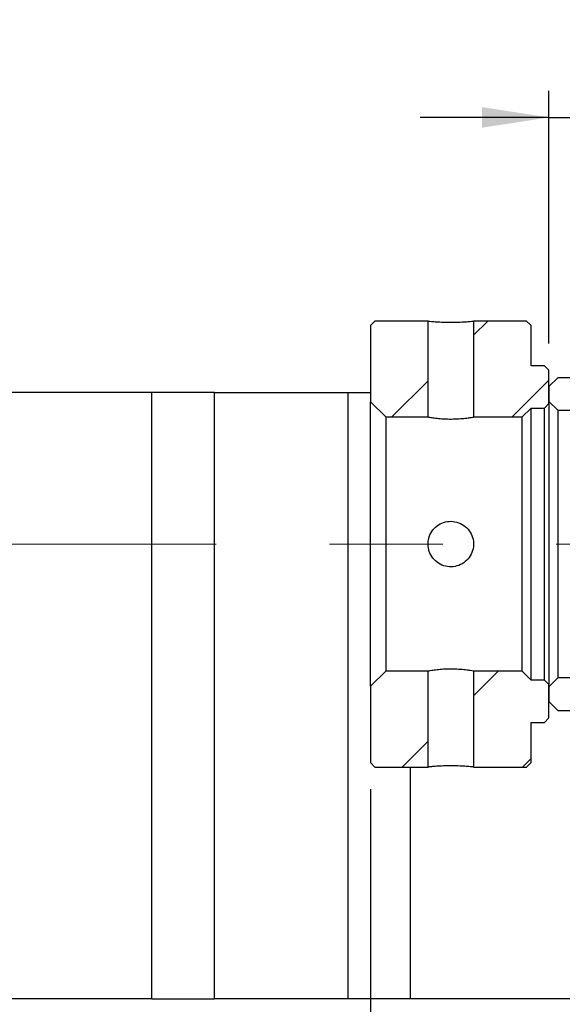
# Model space of a CAD drawing. Header units: millimetres. Extents: x 62 to 839, y 27 to 598.
# Tile 5 of 7: x 674 to 735, y 111 to 222. Entities that reach past the tile are written whole.
import ezdxf

# ---------------------------------------------------------------- set-up
doc = ezdxf.new("R2010")
doc.units = ezdxf.units.MM
doc.header["$LTSCALE"] = 3
doc.linetypes.add('CENTERX2', pattern=[20.32, 12.7, -2.54, 2.54, -2.54])
doc.layers.add('圖層0', color=7, linetype='Continuous')
doc.styles.add('SLDTEXTSTYLE0', font='MINGLIU.TTC')
doc.styles.get("Standard").update_dxf_attribs({"font": 'MINGLIU.TTC'})
doc.dimstyles.new('SLDDIMSTYLE0', dxfattribs={"dimtxt": 0.18, "dimasz": 7.5, "dimexe": 0, "dimexo": 0.0625, "dimgap": 0, "dimtad": 0, "dimtih": 1, "dimtoh": 1, "dimdec": 0, "dimrnd": 1e-09, "dimzin": 0, "dimdsep": 46, "dimtxsty": 'STANDARD', "dimsah": 1, "dimcen": 0.09, "dimadec": 0, "dimazin": 0, "dimtfac": 7.5, "dimtdec": 0, "dimtofl": 0, "dimtmove": 0, "dimatfit": 3, "dimfxl": 1, "dimfrac": 2, "dimtolj": 1, "dimtzin": 0, "dimarcsym": 0})
doc.dimstyles.new('SLDDIMSTYLE3', dxfattribs={"dimtxt": 7.5, "dimasz": 7.5, "dimexe": 0, "dimexo": 0.0625, "dimgap": 1.875, "dimtad": 1, "dimrnd": 1e-09, "dimzin": 12, "dimdsep": 46, "dimtxsty": 'SLDTEXTSTYLE0', "dimsah": 1, "dimcen": 0.09, "dimadec": 0, "dimazin": 3, "dimtfac": 1, "dimtofl": 0, "dimtmove": 0, "dimatfit": 3, "dimfxl": 1, "dimfrac": 2, "dimtolj": 1, "dimtzin": 12, "dimarcsym": 0})
doc.dimstyles.new('SLDDIMSTYLE7', dxfattribs={"dimtxt": 7.5, "dimasz": 7.5, "dimexe": 0, "dimexo": 0.0625, "dimgap": 1.875, "dimtad": 1, "dimrnd": 1e-09, "dimzin": 12, "dimdsep": 46, "dimtxsty": 'SLDTEXTSTYLE0', "dimsah": 1, "dimcen": 0.09, "dimadec": 0, "dimazin": 3, "dimtfac": 1, "dimtmove": 0, "dimatfit": 0, "dimfxl": 1, "dimfrac": 2, "dimtolj": 1, "dimtzin": 12, "dimarcsym": 0})

# ---------------------------------------------------------------- blocks, each defined once
blk = doc.blocks.new('_D_14')
at = {"layer": '圖層0', "color": 7}
for p, q in [((800.71, 117.04), (800.71, 72)), ((800.71, 75), (596.71, 75))]:
    blk.add_line(p, q, dxfattribs=at)
for points in [[(596.71, 75), (604.21, 73.85), (604.21, 76.16)], [(800.71, 75), (793.21, 76.16), (793.21, 73.85)]]:
    blk.add_solid(points, dxfattribs=at)
at = {"layer": '圖層0', "color": 7, "insert": (692.11, 84.37), "char_height": 7.5, "attachment_point": 1, "style": 'SLDTEXTSTYLE0'}
blk.add_mtext('204', dxfattribs=at)
blk = doc.blocks.new('_D_17')
at = {"layer": '圖層0', "color": 7}
for p, q in [((713.71, 135.54), (713.71, 92.62)), ((783.71, 129.04), (783.71, 92.62)), ((783.71, 95.62), (713.71, 95.62))]:
    blk.add_line(p, q, dxfattribs=at)
for centre, start, end in [((748.88, 100.3), 153.4349, 206.5651), ((738.94, 100.3), 333.4349, 26.5651)]:
    blk.add_arc(centre, 10.47, start, end, dxfattribs=at)
for points in [[(713.71, 95.62), (721.21, 94.46), (721.21, 96.77)], [(783.71, 95.62), (776.21, 96.77), (776.21, 94.46)]]:
    blk.add_solid(points, dxfattribs=at)
at = {"layer": '圖層0', "color": 7, "insert": (739.51, 104.98), "char_height": 7.5, "attachment_point": 1, "style": 'SLDTEXTSTYLE0'}
blk.add_mtext('70', dxfattribs=at)
blk = doc.blocks.new('_D_18')
at = {"layer": '圖層0', "color": 7}
for p, q in [((733.71, 185.54), (733.71, 213.87)), ((751.71, 183.91), (751.71, 213.87)), ((733.71, 210.87), (719.28, 210.87)), ((733.71, 210.87), (751.71, 210.87)), ((751.71, 210.87), (766.13, 210.87))]:
    blk.add_line(p, q, dxfattribs=at)
for points in [[(733.71, 210.87), (726.21, 212.03), (726.21, 209.72)], [(751.71, 210.87), (759.21, 209.72), (759.21, 212.03)]]:
    blk.add_solid(points, dxfattribs=at)
at = {"layer": '圖層0', "color": 7, "insert": (738.4, 220.24), "char_height": 7.5, "attachment_point": 1, "style": 'SLDTEXTSTYLE0'}
blk.add_mtext('18', dxfattribs=at)

msp = doc.modelspace()

# ---------------------------------------------------------------- hatches: boundary and pattern name
at = {"linetype": 'Continuous', "lineweight": 18}
h = msp.add_hatch(dxfattribs=at)
h.set_pattern_fill('ANSI31', scale=3, style=0)
h.paths.add_polyline_path([(720.156, 177.286), (720.156, 188.036), (714.206, 188.036), (713.706, 187.536), (713.706, 178.986), (715.406, 177.286)], flags=0)
h = msp.add_hatch(dxfattribs=at)
h.set_pattern_fill('ANSI31', scale=3, style=0)
h.paths.add_polyline_path([(733.206, 183.036), (731.706, 183.036), (731.706, 187.536), (731.206, 188.036), (725.256, 188.036), (725.256, 177.286), (730.706, 177.286), (731.706, 178.286), (733.206, 178.286), (733.706, 178.786), (733.706, 182.536)], flags=0)
h = msp.add_hatch(dxfattribs=at)
h.set_pattern_fill('ANSI31', scale=3, style=0)
edge = h.paths.add_edge_path(flags=0)
edge.add_line((733.706, 179.036), (734.706, 178.036))
edge.add_line((734.706, 178.036), (750.706, 178.036))
edge.add_arc((750.706, 179.036), 1, 270, 360)
edge.add_line((751.706, 179.036), (751.706, 180.686))
edge.add_arc((750.706, 180.686), 1, 0, 90)
edge.add_line((750.706, 181.686), (734.706, 181.686))
edge.add_line((734.706, 181.686), (733.706, 180.686))
edge.add_line((733.706, 180.686), (733.706, 179.036))
h = msp.add_hatch(dxfattribs=at)
h.set_pattern_fill('ANSI31', scale=3, style=0)
h.paths.add_polyline_path([(713.706, 138.536), (714.206, 138.036), (720.156, 138.036), (720.156, 148.786), (715.406, 148.786), (713.706, 147.086)], flags=0)
h = msp.add_hatch(dxfattribs=at)
h.set_pattern_fill('ANSI31', scale=3, style=0)
h.paths.add_polyline_path([(731.706, 138.536), (731.706, 143.036), (733.206, 143.036), (733.706, 143.536), (733.706, 147.286), (733.206, 147.786), (731.706, 147.786), (730.706, 148.786), (725.256, 148.786), (725.256, 138.036), (731.206, 138.036)], flags=0)
h = msp.add_hatch(dxfattribs=at)
h.set_pattern_fill('ANSI31', scale=3, style=0)
edge = h.paths.add_edge_path(flags=0)
edge.add_line((734.706, 148.036), (733.706, 147.036))
edge.add_line((733.706, 147.036), (733.706, 145.386))
edge.add_line((733.706, 145.386), (734.706, 144.386))
edge.add_line((734.706, 144.386), (750.706, 144.386))
edge.add_arc((750.706, 145.386), 1, 270, 360)
edge.add_line((751.706, 145.386), (751.706, 147.036))
edge.add_arc((750.706, 147.036), 1, 0, 90)
edge.add_line((750.706, 148.036), (734.706, 148.036))

# ---------------------------------------------------------------- linework, layer by layer
at = {"color": 7, "linetype": 'Continuous', "lineweight": 25}
for p, q in [((713.706, 187.536), (714.206, 188.036)), ((720.156, 188.036), (714.206, 188.036)), ((720.156, 177.286), (720.156, 188.036)), ((725.256, 188.036), (725.256, 177.286)), ((731.206, 188.036), (725.256, 188.036)), ((731.206, 188.036), (731.706, 187.536)), ((713.706, 187.536), (713.706, 178.986)), ((731.706, 183.036), (731.706, 187.536)), ((733.206, 183.036), (731.706, 183.036)), ((733.206, 183.036), (733.706, 182.536)), ((733.706, 178.786), (733.706, 182.536)), ((733.706, 180.686), (734.706, 181.686)), ((750.706, 181.686), (734.706, 181.686)), ((689.206, 180.036), (658.206, 180.036)), ((689.206, 112.036), (689.206, 180.036)), ((696.206, 180.036), (689.206, 180.036)), ((696.206, 112.036), (696.206, 180.036)), ((696.206, 180.036), (711.206, 180.036)), ((711.206, 112.036), (711.206, 180.036)), ((711.206, 180.036), (713.706, 180.036)), ((733.706, 180.686), (733.706, 179.036)), ((715.406, 177.286), (713.706, 178.986)), ((713.706, 147.086), (713.706, 178.986)), ((734.706, 178.036), (733.706, 179.036)), ((731.706, 178.286), (730.706, 177.286)), ((731.706, 178.286), (733.206, 178.286)), ((731.706, 147.786), (731.706, 178.286)), ((733.706, 178.786), (733.206, 178.286)), ((733.206, 147.786), (733.206, 178.286)), ((733.706, 178.786), (733.706, 147.286)), ((734.706, 178.036), (734.706, 148.036)), ((734.706, 178.036), (750.706, 178.036)), ((715.406, 177.286), (715.406, 148.786)), ((715.406, 177.286), (720.156, 177.286)), ((725.256, 177.286), (730.706, 177.286)), ((730.706, 148.786), (730.706, 177.286)), ((713.706, 147.086), (715.406, 148.786)), ((720.156, 148.786), (715.406, 148.786)), ((720.156, 138.036), (720.156, 148.786)), ((730.706, 148.786), (725.256, 148.786)), ((725.256, 148.786), (725.256, 138.036)), ((730.706, 148.786), (731.706, 147.786)), ((733.706, 147.036), (734.706, 148.036)), ((750.706, 148.036), (734.706, 148.036)), ((713.706, 147.086), (713.706, 138.536)), ((733.206, 147.786), (731.706, 147.786)), ((733.206, 147.786), (733.706, 147.286)), ((733.706, 143.536), (733.706, 147.286)), ((733.706, 147.036), (733.706, 145.386)), ((734.706, 144.386), (733.706, 145.386)), ((733.706, 143.536), (733.206, 143.036)), ((734.706, 144.386), (750.706, 144.386)), ((731.706, 143.036), (733.206, 143.036)), ((731.706, 138.536), (731.706, 143.036)), ((714.206, 138.036), (713.706, 138.536)), ((714.206, 138.036), (720.156, 138.036)), ((718.206, 112.036), (718.206, 138.036)), ((725.256, 138.036), (731.206, 138.036)), ((731.706, 138.536), (731.206, 138.036)), ((689.206, 112.036), (658.206, 112.036)), ((689.206, 112.036), (696.206, 112.036)), ((711.206, 112.036), (696.206, 112.036)), ((718.206, 112.036), (711.206, 112.036)), ((747.706, 112.036), (718.206, 112.036))]:
    msp.add_line(p, q, dxfattribs=at)
for points, knots in [([(720.156, 188.036), (720.169, 188.035), (720.201, 188.032), (720.51, 188.001), (721.087, 187.955), (721.852, 187.916), (722.712, 187.901), (723.569, 187.916), (724.33, 187.956), (724.906, 188.001), (725.213, 188.032), (725.244, 188.035), (725.256, 188.036)], [0, 0, 0, 0, 0.0720822, 0.1788373, 0.2859662, 0.3934942, 0.5008209, 0.6076565, 0.7144792, 0.8217856, 0.9293182, 1, 1, 1, 1]), ([(720.156, 177.286), (720.184, 177.281), (720.24, 177.271), (720.671, 177.2), (721.311, 177.119), (722.116, 177.06), (722.984, 177.05), (723.815, 177.093), (724.525, 177.169), (725.034, 177.246), (725.238, 177.283), (725.253, 177.285), (725.256, 177.286)], [0, 0, 0, 0, 0.1062101, 0.2123802, 0.3195884, 0.4275492, 0.5343588, 0.639905, 0.7460431, 0.8536987, 0.9614511, 1, 1, 1, 1]), ([(720.156, 163.036), (720.184, 162.752), (720.24, 162.184), (720.671, 161.426), (721.311, 160.843), (722.116, 160.505), (722.984, 160.453), (723.815, 160.687), (724.524, 161.18), (725.036, 161.883), (725.286, 162.719), (725.245, 163.586), (724.925, 164.387), (724.36, 165.041), (723.605, 165.475), (722.747, 165.634), (721.892, 165.503), (721.129, 165.101), (720.54, 164.468), (720.207, 163.74), (720.171, 163.244), (720.156, 163.036)], [0, 0, 0, 0, 0.0531087, 0.1061975, 0.1598052, 0.2137894, 0.2671979, 0.3199746, 0.3730474, 0.4268789, 0.4807588, 0.5339111, 0.5866956, 0.6400154, 0.6939716, 0.7476725, 0.8006001, 0.8534533, 0.9070337, 0.9610209, 1, 1, 1, 1]), ([(725.256, 148.786), (725.245, 148.788), (725.215, 148.794), (724.923, 148.844), (724.361, 148.924), (723.605, 148.995), (722.747, 149.025), (721.892, 149.001), (721.129, 148.933), (720.54, 148.852), (720.207, 148.795), (720.171, 148.789), (720.156, 148.786)], [0, 0, 0, 0, 0.0680889, 0.1736276, 0.2802368, 0.3881182, 0.4954894, 0.6013143, 0.7069904, 0.8141205, 0.922064, 1, 1, 1, 1]), ([(725.256, 138.036), (725.243, 138.037), (725.212, 138.041), (724.902, 138.071), (724.326, 138.117), (723.561, 138.156), (722.701, 138.172), (721.844, 138.156), (721.083, 138.117), (720.507, 138.071), (720.2, 138.041), (720.169, 138.037), (720.156, 138.036)], [0, 0, 0, 0, 0.0720822, 0.1788373, 0.2859662, 0.3934942, 0.5008209, 0.6076565, 0.7144792, 0.8217856, 0.9293182, 1, 1, 1, 1])]:
    msp.add_open_spline(points, degree=3, knots=knots, dxfattribs=at)
at = {"layer": '圖層0', "color": 7, "linetype": 'CENTERX2', "lineweight": 18, "ltscale": 1.666667}
msp.add_line((798.018, 163.036), (567.985, 163.036), dxfattribs=at)

# ---------------------------------------------------------------- dimensions: what is measured, and where the dimension line sits
at = {"layer": '圖層0', "color": 7}
for base, p1, p2, dimstyle, picture, middle in [((751.706, 210.873), (733.706, 182.536), (751.706, 180.911), 'SLDDIMSTYLE7', '_D_18', (742.791, 210.873)), ((596.706, 75.005), (800.706, 120.036), (596.706, 73.036), 'SLDDIMSTYLE3', '_D_14', (698.706, 75.005))]:
    dim = msp.add_linear_dim(base=base, p1=p1, p2=p2, dimstyle=dimstyle, dxfattribs=at)
    dim.commit()
    dim.dimension.update_dxf_attribs({"geometry": picture, "text_midpoint": middle, "dimtype": 160})
dim = msp.add_linear_dim(base=(713.706, 95.615), p1=(783.706, 132.036), p2=(713.706, 138.536), text='(<>)', dimstyle='SLDDIMSTYLE3', dxfattribs=at)
dim.commit()
dim.dimension.update_dxf_attribs({"geometry": '_D_17', "text_midpoint": (743.909, 95.615), "dimtype": 160})

# ---------------------------------------------------------------- leaders
msp.add_leader([(825.851, 164.357), (825.746, 279.254), (713.813, 279.254)], dimstyle='SLDDIMSTYLE0', dxfattribs=at)

doc.saveas('drawing.dxf')
